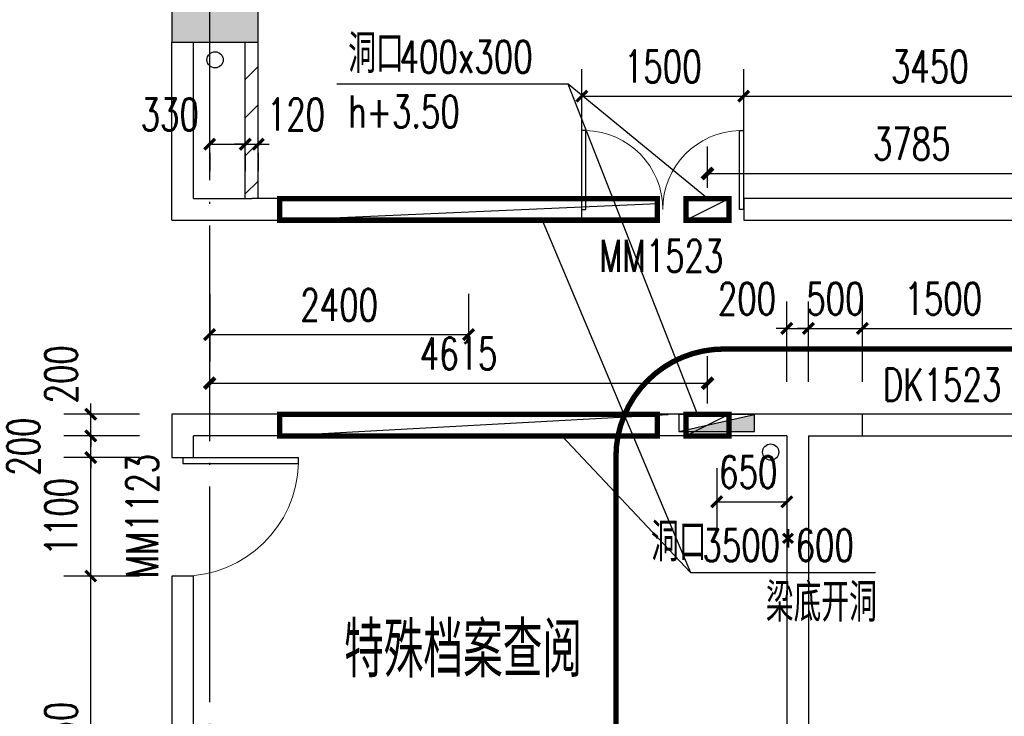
# Model space of a CAD drawing. Extents: x 797781 to 1255204, y 21234 to 1024248.
# Tile 250 of 256: x 928347 to 937474, y 288672 to 295130. Entities that reach past the tile are written whole.
import ezdxf

# ---------------------------------------------------------------- set-up
doc = ezdxf.new("R2010")
doc.units = 0
doc.header["$LTSCALE"] = 1000
doc.header["$MEASUREMENT"] = 0
doc.linetypes.add('230303生产综合楼-平面图_t8$0$DOTE', pattern=[2.4200000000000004, 2, -0.2, 0.02, -0.2])
for name, color, linetype in [('230303生产综合楼-平面图_t8$0$COLUMN', 40, 'Continuous'), ('230303生产综合楼-平面图_t8$0$DIM_LEAD', 3, 'Continuous'), ('230303生产综合楼-平面图_t8$0$DOTE', 1, '230303生产综合楼-平面图_t8$0$DOTE'), ('230303生产综合楼-平面图_t8$0$PUB_DIM', 3, 'Continuous'), ('230303生产综合楼-平面图_t8$0$PUB_HATCH', 8, 'Continuous'), ('230303生产综合楼-平面图_t8$0$PUB_TEXT', 7, 'Continuous'), ('230303生产综合楼-平面图_t8$0$VPIPE-雨水', 4, 'Continuous'), ('230303生产综合楼-平面图_t8$0$WALL', 40, 'Continuous'), ('230303生产综合楼-平面图_t8$0$WALL-MOVE', 6, 'Continuous'), ('230303生产综合楼-平面图_t8$0$WINDOW', 4, 'Continuous'), ('230303生产综合楼-平面图_t8$0$WINDOW_TEXT', 7, 'Continuous'), ('230303生产综合楼-平面图_t8$0$条件', 7, 'Continuous'), ('230303生产综合楼-平面图_t8$0$通风', 7, 'Continuous'), ('A-暖通提建筑洞口', 1, 'Continuous'), ('DIM_LEAD', 3, 'Continuous'), ('EQUIP_消火栓', 7, 'Continuous'), ('PUB_DIM', 3, 'Continuous'), ('PUB_HATCH', 8, 'Continuous'), ('PUB_TEXT', 7, 'Continuous'), ('VPIPE-消防', 1, 'Continuous')]:
    doc.layers.add(name, color=color, linetype=linetype)
doc.styles.add('230303生产综合楼-平面图_t8$0$_TCH_DIM', font='SIMPLEX', dxfattribs={"bigfont": 'GBCBIG'})
doc.styles.add('230303生产综合楼-平面图_T8$0$_TCH_DIM_T3', font='SIMPLEX', dxfattribs={"width": 0.7058823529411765, "bigfont": 'GBCBIG'})
doc.styles.add('230303生产综合楼-平面图_t8$0$_TCH_WINDOW', font='SIMPLEX', dxfattribs={"height": 3.5, "bigfont": 'GBCBIG'})
doc.styles.add('_TCH_DIM', font='SIMPLEX', dxfattribs={"bigfont": 'GBCBIG'})
doc.styles.add('_TCH_DIM_T3', font='SIMPLEX', dxfattribs={"width": 0.7058823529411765, "bigfont": 'GBCBIG'})
doc.dimstyles.new('230303生产综合楼-平面图_T8$0$_TCH_ARCH&&100', dxfattribs={"dimtxt": 297.5, "dimasz": 100, "dimexe": 250, "dimexo": 300, "dimgap": 126.25, "dimtad": 1, "dimdec": 0, "dimzin": 0, "dimdsep": 46, "dimtxsty": '230303生产综合楼-平面图_T8$0$_TCH_DIM_T3', "dimblk": '230303生产综合楼-平面图_t8$0$_ArchTick', "dimcen": 0.09, "dimclrt": 7, "dimazin": 2, "dimtfac": 1, "dimtdec": 0, "dimtix": 1, "dimtmove": 2, "dimatfit": 3, "dimfxl": 1, "dimtolj": 1, "dimtzin": 0, "dimarcsym": 0})
doc.dimstyles.new('_TCH_ARCH&&100', dxfattribs={"dimtxt": 297.5, "dimasz": 100, "dimexe": 250, "dimexo": 300, "dimgap": 126.25, "dimtad": 1, "dimdec": 0, "dimzin": 0, "dimdsep": 46, "dimtxsty": '_TCH_DIM_T3', "dimblk": 'ARCHTICK', "dimcen": 0.09, "dimclrt": 7, "dimazin": 2, "dimtfac": 1, "dimtdec": 0, "dimtix": 1, "dimtmove": 2, "dimatfit": 3, "dimfxl": 1, "dimtolj": 1, "dimtzin": 0, "dimarcsym": 0})

# ---------------------------------------------------------------- blocks, each defined once
blk = doc.blocks.new('_ArchTick')
at = {"color": 0, "linetype": 'ByBlock', "const_width": 0.4}
blk.add_lwpolyline([(-0.5, -0.5), (0.5, 0.5)], dxfattribs=at)
blk = doc.blocks.new('*D6670')
at = {"layer": 'Defpoints', "color": 0, "transparency": 16777216}
for p in [(674074.0994768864, 288702.2378638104), (669459.1019801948, 288213.8858641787), (674074.0994768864, 288213.8858641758)]:
    blk.add_point(p, dxfattribs=at)
at = {"layer": 'PUB_DIM', "color": 0, "lineweight": -2, "transparency": 16777216}
for p, q in [((669459.1019801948, 288513.8858641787), (669459.1019801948, 288952.2378638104)), ((674074.0994768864, 288513.8858641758), (674074.0994768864, 288952.2378638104)), ((669459.1019801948, 288702.2378638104), (674074.0994768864, 288702.2378638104))]:
    blk.add_line(p, q, dxfattribs=at)
at = {"layer": 'PUB_DIM', "color": 0, "lineweight": -2, "transparency": 16777216, "xscale": 100, "yscale": 100, "zscale": 100, "rotation": 180}
blk.add_blockref('_ArchTick', (669459.1019801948, 288702.2378638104), dxfattribs=at)
at = {"layer": 'PUB_DIM', "color": 0, "lineweight": -2, "transparency": 16777216, "xscale": 100, "yscale": 100, "zscale": 100}
blk.add_blockref('_ArchTick', (674074.0994768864, 288702.2378638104), dxfattribs=at)
at = {"layer": 'PUB_DIM', "color": 7, "transparency": 16777216, "insert": (671766.6007285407, 288977.2378638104), "char_height": 297.5, "attachment_point": 5, "style": '_TCH_DIM_T3'}
blk.add_mtext('\\A1;4615', dxfattribs=at)
blk = doc.blocks.new('*D6671')
at = {"layer": 'Defpoints', "color": 0, "transparency": 16777216}
for p in [(677859.1019801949, 290646.8917933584), (674074.0994768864, 290213.8858641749), (677859.1019801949, 290213.8858641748)]:
    blk.add_point(p, dxfattribs=at)
at = {"layer": 'PUB_DIM', "color": 0, "lineweight": -2, "transparency": 16777216}
for p, q in [((674074.0994768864, 290513.8858641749), (674074.0994768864, 290896.8917933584)), ((677859.1019801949, 290513.8858641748), (677859.1019801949, 290896.8917933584)), ((674074.0994768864, 290646.8917933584), (677859.1019801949, 290646.8917933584))]:
    blk.add_line(p, q, dxfattribs=at)
at = {"layer": 'PUB_DIM', "color": 0, "lineweight": -2, "transparency": 16777216, "xscale": 100, "yscale": 100, "zscale": 100, "rotation": 180}
blk.add_blockref('_ArchTick', (674074.0994768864, 290646.8917933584), dxfattribs=at)
at = {"layer": 'PUB_DIM', "color": 0, "lineweight": -2, "transparency": 16777216, "xscale": 100, "yscale": 100, "zscale": 100}
blk.add_blockref('_ArchTick', (677859.1019801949, 290646.8917933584), dxfattribs=at)
at = {"layer": 'PUB_DIM', "color": 7, "transparency": 16777216, "insert": (675966.6007285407, 290921.8917933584), "char_height": 297.5, "attachment_point": 5, "style": '_TCH_DIM_T3'}
blk.add_mtext('\\A1;3785', dxfattribs=at)
blk = doc.blocks.new('230303生产综合楼-平面图_t8$0$_ArchTick')
at = {"color": 0, "linetype": 'ByBlock', "const_width": 0.3}
blk.add_lwpolyline([(-0.5, -0.5), (0.5, 0.5)], dxfattribs=at)
blk = doc.blocks.new('*D6447')
at = {"layer": '230303生产综合楼-平面图_t8$0$PUB_DIM', "color": 0, "lineweight": -2, "transparency": 16777216}
for p, q in [((539262.5547300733, 94411.11641791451), (539262.5547300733, 93782.63353011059)), ((541662.5511642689, 94411.11641792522), (541662.5511642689, 93782.63353011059)), ((539262.5547300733, 94032.63353011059), (541662.5511642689, 94032.63353011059))]:
    blk.add_line(p, q, dxfattribs=at)
at = {"layer": 'Defpoints', "color": 0, "transparency": 16777216}
for p in [(539262.5547300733, 94711.11641791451), (541662.5511642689, 94711.11641792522), (541662.5511642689, 94032.63353011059)]:
    blk.add_point(p, dxfattribs=at)
at = {"layer": '230303生产综合楼-平面图_t8$0$PUB_DIM', "color": 0, "lineweight": -2, "transparency": 16777216, "xscale": 100, "yscale": 100, "zscale": 100, "rotation": 180}
blk.add_blockref('230303生产综合楼-平面图_t8$0$_ArchTick', (539262.5547300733, 94032.63353011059), dxfattribs=at)
at = {"layer": '230303生产综合楼-平面图_t8$0$PUB_DIM', "color": 0, "lineweight": -2, "transparency": 16777216, "xscale": 100, "yscale": 100, "zscale": 100}
blk.add_blockref('230303生产综合楼-平面图_t8$0$_ArchTick', (541662.5511642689, 94032.63353011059), dxfattribs=at)
at = {"layer": '230303生产综合楼-平面图_t8$0$PUB_DIM', "color": 7, "transparency": 16777216, "insert": (540462.552947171, 94307.63353011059), "char_height": 297.5, "attachment_point": 5, "style": '230303生产综合楼-平面图_T8$0$_TCH_DIM_T3'}
blk.add_mtext('\\A1;2400', dxfattribs=at)
blk = doc.blocks.new('*D6304')
at = {"layer": '230303生产综合楼-平面图_t8$0$PUB_DIM', "color": 0, "lineweight": -2, "transparency": 16777216}
for p, q in [((1097807.371939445, 102124.2365662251), (1097807.371939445, 101563.0492968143)), ((1098457.431412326, 102124.2365662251), (1098457.431412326, 101563.0492968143)), ((1097807.371939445, 101813.0492968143), (1098457.431412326, 101813.0492968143))]:
    blk.add_line(p, q, dxfattribs=at)
at = {"layer": 'Defpoints', "color": 0, "transparency": 16777216}
for p in [(1097807.371939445, 102424.2365662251), (1098457.431412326, 102424.2365662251), (1098457.431412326, 101813.0492968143)]:
    blk.add_point(p, dxfattribs=at)
at = {"layer": '230303生产综合楼-平面图_t8$0$PUB_DIM', "color": 0, "lineweight": -2, "transparency": 16777216, "xscale": 100, "yscale": 100, "zscale": 100, "rotation": 180}
blk.add_blockref('230303生产综合楼-平面图_t8$0$_ArchTick', (1097807.371939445, 101813.0492968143), dxfattribs=at)
at = {"layer": '230303生产综合楼-平面图_t8$0$PUB_DIM', "color": 0, "lineweight": -2, "transparency": 16777216, "xscale": 100, "yscale": 100, "zscale": 100}
blk.add_blockref('230303生产综合楼-平面图_t8$0$_ArchTick', (1098457.431412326, 101813.0492968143), dxfattribs=at)
at = {"layer": '230303生产综合楼-平面图_t8$0$PUB_DIM', "color": 7, "transparency": 16777216, "insert": (1098099.571930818, 102088.0492968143), "char_height": 297.5, "attachment_point": 5, "style": '230303生产综合楼-平面图_T8$0$_TCH_DIM_T3'}
blk.add_mtext('\\A1;650', dxfattribs=at)
blk = doc.blocks.new('$TwtSys$00000434')
for p, q in [((-0.5, 0.5), (-0.5, -0.5)), ((-0.5, -0.5), (0.5, 0.5)), ((0.5, 0.5), (-0.5, 0.5)), ((0.5, -0.5), (0.5, 0.5)), ((-0.5, -0.5), (0.5, -0.5))]:
    blk.add_line(p, q)
blk.add_solid([(0.5, -0.5), (0.5, 0.5), (-0.5, -0.5)])
blk = doc.blocks.new('*D5194')
at = {"layer": '230303生产综合楼-平面图_t8$0$PUB_DIM', "color": 0, "lineweight": -2, "transparency": 16777216}
for p, q in [((930108.0044139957, 293976.0459177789), (930437.9999210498, 293976.0459177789)), ((930108.0044139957, 293896.5512974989), (930108.0044139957, 293726.0459177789)), ((930437.9999210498, 293896.5512974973), (930437.9999210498, 293726.0459177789))]:
    blk.add_line(p, q, dxfattribs=at)
at = {"layer": 'Defpoints', "color": 0, "transparency": 16777216}
for p in [(930108.0044139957, 294196.5512974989), (930437.9999210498, 294196.5512974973), (930437.9999210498, 293976.0459177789)]:
    blk.add_point(p, dxfattribs=at)
at = {"layer": '230303生产综合楼-平面图_t8$0$PUB_DIM', "color": 0, "lineweight": -2, "transparency": 16777216, "xscale": 100, "yscale": 100, "zscale": 100, "rotation": 180}
blk.add_blockref('230303生产综合楼-平面图_t8$0$_ArchTick', (930108.0044139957, 293976.0459177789), dxfattribs=at)
at = {"layer": '230303生产综合楼-平面图_t8$0$PUB_DIM', "color": 0, "lineweight": -2, "transparency": 16777216, "xscale": 100, "yscale": 100, "zscale": 100}
blk.add_blockref('230303生产综合楼-平面图_t8$0$_ArchTick', (930437.9999210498, 293976.0459177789), dxfattribs=at)
at = {"layer": '230303生产综合楼-平面图_t8$0$PUB_DIM', "color": 7, "transparency": 16777216, "insert": (929738.0044139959, 294251.0459177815), "char_height": 297.5, "attachment_point": 5, "style": '230303生产综合楼-平面图_T8$0$_TCH_DIM_T3'}
blk.add_mtext('\\A1;330', dxfattribs=at)
blk = doc.blocks.new('*D5195')
at = {"layer": '230303生产综合楼-平面图_t8$0$PUB_DIM', "color": 0, "lineweight": -2, "transparency": 16777216}
for p, q in [((930437.9999210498, 293976.0459177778), (930337.9999210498, 293976.0459177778)), ((930437.9999210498, 293976.0459177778), (930557.9999210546, 293976.0459177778)), ((930557.9999210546, 293976.0459177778), (930657.9999210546, 293976.0459177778)), ((930437.9999210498, 293896.5512974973), (930437.9999210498, 293726.0459177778)), ((930557.9999210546, 293896.5512974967), (930557.9999210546, 293726.0459177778))]:
    blk.add_line(p, q, dxfattribs=at)
at = {"layer": 'Defpoints', "color": 0, "transparency": 16777216}
for p in [(930437.9999210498, 294196.5512974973), (930557.9999210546, 294196.5512974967), (930557.9999210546, 293976.0459177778)]:
    blk.add_point(p, dxfattribs=at)
at = {"layer": '230303生产综合楼-平面图_t8$0$PUB_DIM', "color": 0, "lineweight": -2, "transparency": 16777216, "xscale": 100, "yscale": 100, "zscale": 100}
blk.add_blockref('230303生产综合楼-平面图_t8$0$_ArchTick', (930437.9999210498, 293976.0459177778), dxfattribs=at)
at = {"layer": '230303生产综合楼-平面图_t8$0$PUB_DIM', "color": 0, "lineweight": -2, "transparency": 16777216, "xscale": 100, "yscale": 100, "zscale": 100, "rotation": 180}
blk.add_blockref('230303生产综合楼-平面图_t8$0$_ArchTick', (930557.9999210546, 293976.0459177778), dxfattribs=at)
at = {"layer": '230303生产综合楼-平面图_t8$0$PUB_DIM', "color": 7, "transparency": 16777216, "insert": (930907.9999210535, 294251.0459177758), "char_height": 297.5, "attachment_point": 5, "style": '230303生产综合楼-平面图_T8$0$_TCH_DIM_T3'}
blk.add_mtext('\\A1;120', dxfattribs=at)
blk = doc.blocks.new('*D5208')
at = {"layer": '230303生产综合楼-平面图_t8$0$PUB_DIM', "color": 0, "lineweight": -2, "transparency": 16777216}
for p, q in [((935458.0019106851, 291771.5512974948), (935458.0019106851, 292517.7831297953)), ((935658.0019106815, 291771.5512974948), (935658.0019106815, 292517.7831297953)), ((935458.0019106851, 292267.7831297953), (935358.0019106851, 292267.7831297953)), ((935458.0019106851, 292267.7831297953), (935658.0019106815, 292267.7831297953)), ((935658.0019106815, 292267.7831297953), (935758.0019106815, 292267.7831297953))]:
    blk.add_line(p, q, dxfattribs=at)
at = {"layer": 'Defpoints', "color": 0, "transparency": 16777216}
for p in [(935658.0019106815, 292267.7831297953), (935458.0019106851, 291471.5512974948), (935658.0019106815, 291471.5512974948)]:
    blk.add_point(p, dxfattribs=at)
at = {"layer": '230303生产综合楼-平面图_t8$0$PUB_DIM', "color": 0, "lineweight": -2, "transparency": 16777216, "xscale": 100, "yscale": 100, "zscale": 100}
blk.add_blockref('230303生产综合楼-平面图_t8$0$_ArchTick', (935458.0019106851, 292267.7831297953), dxfattribs=at)
at = {"layer": '230303生产综合楼-平面图_t8$0$PUB_DIM', "color": 0, "lineweight": -2, "transparency": 16777216, "xscale": 100, "yscale": 100, "zscale": 100, "rotation": 180}
blk.add_blockref('230303生产综合楼-平面图_t8$0$_ArchTick', (935658.0019106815, 292267.7831297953), dxfattribs=at)
at = {"layer": '230303生产综合楼-平面图_t8$0$PUB_DIM', "color": 7, "transparency": 16777216, "insert": (935088.0019106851, 292542.7831297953), "char_height": 297.5, "attachment_point": 5, "style": '230303生产综合楼-平面图_T8$0$_TCH_DIM_T3'}
blk.add_mtext('\\A1;200', dxfattribs=at)
blk = doc.blocks.new('*D5209')
at = {"layer": '230303生产综合楼-平面图_t8$0$PUB_DIM', "color": 0, "lineweight": -2, "transparency": 16777216}
for p, q in [((935658.0019106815, 291771.5512974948), (935658.0019106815, 292517.7831297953)), ((936158.0019931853, 291771.5512974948), (936158.0019931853, 292517.7831297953)), ((935658.0019106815, 292267.7831297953), (935558.0019106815, 292267.7831297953)), ((935658.0019106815, 292267.7831297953), (936158.0019931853, 292267.7831297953)), ((936158.0019931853, 292267.7831297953), (936258.0019931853, 292267.7831297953))]:
    blk.add_line(p, q, dxfattribs=at)
at = {"layer": 'Defpoints', "color": 0, "transparency": 16777216}
for p in [(936158.0019931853, 292267.7831297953), (935658.0019106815, 291471.5512974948), (936158.0019931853, 291471.5512974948)]:
    blk.add_point(p, dxfattribs=at)
at = {"layer": '230303生产综合楼-平面图_t8$0$PUB_DIM', "color": 0, "lineweight": -2, "transparency": 16777216, "xscale": 100, "yscale": 100, "zscale": 100}
blk.add_blockref('230303生产综合楼-平面图_t8$0$_ArchTick', (935658.0019106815, 292267.7831297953), dxfattribs=at)
at = {"layer": '230303生产综合楼-平面图_t8$0$PUB_DIM', "color": 0, "lineweight": -2, "transparency": 16777216, "xscale": 100, "yscale": 100, "zscale": 100, "rotation": 180}
blk.add_blockref('230303生产综合楼-平面图_t8$0$_ArchTick', (936158.0019931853, 292267.7831297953), dxfattribs=at)
at = {"layer": '230303生产综合楼-平面图_t8$0$PUB_DIM', "color": 7, "transparency": 16777216, "insert": (935908.0019519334, 292542.7831297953), "char_height": 297.5, "attachment_point": 5, "style": '230303生产综合楼-平面图_T8$0$_TCH_DIM_T3'}
blk.add_mtext('\\A1;500', dxfattribs=at)
blk = doc.blocks.new('*D5210')
at = {"layer": '230303生产综合楼-平面图_t8$0$PUB_DIM', "color": 0, "lineweight": -2, "transparency": 16777216}
for p, q in [((936158.0019931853, 291771.5512974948), (936158.0019931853, 292517.7831297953)), ((937658.0019931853, 291771.5512974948), (937658.0019931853, 292517.7831297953)), ((936158.0019931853, 292267.7831297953), (937658.0019931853, 292267.7831297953))]:
    blk.add_line(p, q, dxfattribs=at)
at = {"layer": 'Defpoints', "color": 0, "transparency": 16777216}
for p in [(937658.0019931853, 292267.7831297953), (936158.0019931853, 291471.5512974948), (937658.0019931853, 291471.5512974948)]:
    blk.add_point(p, dxfattribs=at)
at = {"layer": '230303生产综合楼-平面图_t8$0$PUB_DIM', "color": 0, "lineweight": -2, "transparency": 16777216, "xscale": 100, "yscale": 100, "zscale": 100, "rotation": 180}
blk.add_blockref('230303生产综合楼-平面图_t8$0$_ArchTick', (936158.0019931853, 292267.7831297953), dxfattribs=at)
at = {"layer": '230303生产综合楼-平面图_t8$0$PUB_DIM', "color": 0, "lineweight": -2, "transparency": 16777216, "xscale": 100, "yscale": 100, "zscale": 100}
blk.add_blockref('230303生产综合楼-平面图_t8$0$_ArchTick', (937658.0019931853, 292267.7831297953), dxfattribs=at)
at = {"layer": '230303生产综合楼-平面图_t8$0$PUB_DIM', "color": 7, "transparency": 16777216, "insert": (936908.0019931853, 292542.7831297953), "char_height": 297.5, "attachment_point": 5, "style": '230303生产综合楼-平面图_T8$0$_TCH_DIM_T3'}
blk.add_mtext('\\A1;1500', dxfattribs=at)
blk = doc.blocks.new('*D5214')
at = {"layer": '230303生产综合楼-平面图_t8$0$PUB_DIM', "color": 0, "lineweight": -2, "transparency": 16777216}
for p, q in [((933558.0044140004, 293871.5512974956), (933558.0044140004, 294671.2204943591)), ((935058.0044139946, 293871.5512974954), (935058.0044139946, 294671.2204943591)), ((933558.0044140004, 294421.2204943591), (935058.0044139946, 294421.2204943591))]:
    blk.add_line(p, q, dxfattribs=at)
at = {"layer": 'Defpoints', "color": 0, "transparency": 16777216}
for p in [(935058.0044139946, 294421.2204943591), (933558.0044140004, 293571.5512974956), (935058.0044139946, 293571.5512974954)]:
    blk.add_point(p, dxfattribs=at)
at = {"layer": '230303生产综合楼-平面图_t8$0$PUB_DIM', "color": 0, "lineweight": -2, "transparency": 16777216, "xscale": 100, "yscale": 100, "zscale": 100, "rotation": 180}
blk.add_blockref('230303生产综合楼-平面图_t8$0$_ArchTick', (933558.0044140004, 294421.2204943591), dxfattribs=at)
at = {"layer": '230303生产综合楼-平面图_t8$0$PUB_DIM', "color": 0, "lineweight": -2, "transparency": 16777216, "xscale": 100, "yscale": 100, "zscale": 100}
blk.add_blockref('230303生产综合楼-平面图_t8$0$_ArchTick', (935058.0044139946, 294421.2204943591), dxfattribs=at)
at = {"layer": '230303生产综合楼-平面图_t8$0$PUB_DIM', "color": 7, "transparency": 16777216, "insert": (934308.0044139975, 294696.2204943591), "char_height": 297.5, "attachment_point": 5, "style": '230303生产综合楼-平面图_T8$0$_TCH_DIM_T3'}
blk.add_mtext('\\A1;1500', dxfattribs=at)
blk = doc.blocks.new('*D5215')
at = {"layer": '230303生产综合楼-平面图_t8$0$PUB_DIM', "color": 0, "lineweight": -2, "transparency": 16777216}
for p, q in [((935058.0044139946, 293871.5512974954), (935058.0044139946, 294671.2204943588)), ((938508.0044139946, 293871.5512974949), (938508.0044139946, 294671.2204943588)), ((935058.0044139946, 294421.2204943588), (938508.0044139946, 294421.2204943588))]:
    blk.add_line(p, q, dxfattribs=at)
at = {"layer": 'Defpoints', "color": 0, "transparency": 16777216}
for p in [(938508.0044139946, 294421.2204943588), (935058.0044139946, 293571.5512974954), (938508.0044139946, 293571.5512974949)]:
    blk.add_point(p, dxfattribs=at)
at = {"layer": '230303生产综合楼-平面图_t8$0$PUB_DIM', "color": 0, "lineweight": -2, "transparency": 16777216, "xscale": 100, "yscale": 100, "zscale": 100, "rotation": 180}
blk.add_blockref('230303生产综合楼-平面图_t8$0$_ArchTick', (935058.0044139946, 294421.2204943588), dxfattribs=at)
at = {"layer": '230303生产综合楼-平面图_t8$0$PUB_DIM', "color": 0, "lineweight": -2, "transparency": 16777216, "xscale": 100, "yscale": 100, "zscale": 100}
blk.add_blockref('230303生产综合楼-平面图_t8$0$_ArchTick', (938508.0044139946, 294421.2204943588), dxfattribs=at)
at = {"layer": '230303生产综合楼-平面图_t8$0$PUB_DIM', "color": 7, "transparency": 16777216, "insert": (936783.0044139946, 294696.2204943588), "char_height": 297.5, "attachment_point": 5, "style": '230303生产综合楼-平面图_T8$0$_TCH_DIM_T3'}
blk.add_mtext('\\A1;3450', dxfattribs=at)
blk = doc.blocks.new('*D5220')
at = {"layer": '230303生产综合楼-平面图_t8$0$PUB_DIM', "color": 0, "lineweight": -2, "transparency": 16777216}
for p, q in [((929005.5795889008, 291471.5512974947), (929005.5795889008, 291571.5512974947)), ((929458.0008481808, 291471.5512974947), (928755.5795889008, 291471.5512974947)), ((929005.5795889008, 291271.5512974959), (929005.5795889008, 291471.5512974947)), ((929458.0008481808, 291271.5512974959), (928755.5795889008, 291271.5512974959)), ((929005.5795889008, 291271.5512974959), (929005.5795889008, 291171.5512974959))]:
    blk.add_line(p, q, dxfattribs=at)
at = {"layer": 'Defpoints', "color": 0, "transparency": 16777216}
for p in [(929005.5795889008, 291471.5512974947), (929758.0008481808, 291471.5512974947), (929758.0008481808, 291271.5512974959)]:
    blk.add_point(p, dxfattribs=at)
at = {"layer": '230303生产综合楼-平面图_t8$0$PUB_DIM', "color": 0, "lineweight": -2, "transparency": 16777216, "xscale": 100, "yscale": 100, "zscale": 100}
for p, rotation in [((929005.5795889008, 291471.5512974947), 270), ((929005.5795889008, 291271.5512974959), 90)]:
    blk.add_blockref('230303生产综合楼-平面图_t8$0$_ArchTick', p, dxfattribs=dict(at, rotation=rotation))
at = {"layer": '230303生产综合楼-平面图_t8$0$PUB_DIM', "color": 7, "transparency": 16777216, "insert": (928730.5795889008, 291841.5512974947), "char_height": 297.5, "attachment_point": 5, "rotation": 90, "style": '230303生产综合楼-平面图_T8$0$_TCH_DIM_T3'}
blk.add_mtext('\\A1;200', dxfattribs=at)
blk = doc.blocks.new('*D5221')
at = {"layer": '230303生产综合楼-平面图_t8$0$PUB_DIM', "color": 0, "lineweight": -2, "transparency": 16777216}
for p, q in [((929005.5795889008, 291271.5512974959), (929005.5795889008, 291371.5512974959)), ((929458.0008481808, 291271.5512974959), (928755.5795889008, 291271.5512974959)), ((929005.5795889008, 291071.2392052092), (929005.5795889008, 291271.5512974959)), ((929458.0008481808, 291071.2392052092), (928755.5795889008, 291071.2392052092)), ((929005.5795889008, 291071.2392052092), (929005.5795889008, 290971.2392052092))]:
    blk.add_line(p, q, dxfattribs=at)
at = {"layer": 'Defpoints', "color": 0, "transparency": 16777216}
for p in [(929005.5795889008, 291271.5512974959), (929758.0008481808, 291271.5512974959), (929758.0008481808, 291071.2392052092)]:
    blk.add_point(p, dxfattribs=at)
at = {"layer": '230303生产综合楼-平面图_t8$0$PUB_DIM', "color": 0, "lineweight": -2, "transparency": 16777216, "xscale": 100, "yscale": 100, "zscale": 100}
for p, rotation in [((929005.5795889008, 291271.5512974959), 270), ((929005.5795889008, 291071.2392052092), 90)]:
    blk.add_blockref('230303生产综合楼-平面图_t8$0$_ArchTick', p, dxfattribs=dict(at, rotation=rotation))
at = {"layer": '230303生产综合楼-平面图_t8$0$PUB_DIM', "color": 7, "transparency": 16777216, "insert": (928380.5795889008, 291171.3952513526), "char_height": 297.5, "attachment_point": 5, "rotation": 90, "style": '230303生产综合楼-平面图_T8$0$_TCH_DIM_T3'}
blk.add_mtext('\\A1;200', dxfattribs=at)
blk = doc.blocks.new('*D5222')
at = {"layer": '230303生产综合楼-平面图_t8$0$PUB_DIM', "color": 0, "lineweight": -2, "transparency": 16777216}
for p, q in [((929458.0008481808, 291071.2392052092), (928755.5795889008, 291071.2392052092)), ((929005.5795889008, 289971.2392052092), (929005.5795889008, 291071.2392052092)), ((929458.0008481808, 289971.2392052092), (928755.5795889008, 289971.2392052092))]:
    blk.add_line(p, q, dxfattribs=at)
at = {"layer": 'Defpoints', "color": 0, "transparency": 16777216}
for p in [(929005.5795889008, 291071.2392052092), (929758.0008481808, 291071.2392052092), (929758.0008481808, 289971.2392052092)]:
    blk.add_point(p, dxfattribs=at)
at = {"layer": '230303生产综合楼-平面图_t8$0$PUB_DIM', "color": 0, "lineweight": -2, "transparency": 16777216, "xscale": 100, "yscale": 100, "zscale": 100}
for p, rotation in [((929005.5795889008, 291071.2392052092), 90), ((929005.5795889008, 289971.2392052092), 270)]:
    blk.add_blockref('230303生产综合楼-平面图_t8$0$_ArchTick', p, dxfattribs=dict(at, rotation=rotation))
at = {"layer": '230303生产综合楼-平面图_t8$0$PUB_DIM', "color": 7, "transparency": 16777216, "insert": (928730.5795889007, 290521.2392052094), "char_height": 297.5, "attachment_point": 5, "rotation": 90, "style": '230303生产综合楼-平面图_T8$0$_TCH_DIM_T3'}
blk.add_mtext('\\A1;1100', dxfattribs=at)
blk = doc.blocks.new('*D5223')
at = {"layer": '230303生产综合楼-平面图_t8$0$PUB_DIM', "color": 0, "lineweight": -2, "transparency": 16777216}
for p, q in [((929458.0008481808, 289971.2392052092), (928755.5795889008, 289971.2392052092)), ((929005.5795889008, 286921.5512974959), (929005.5795889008, 289971.2392052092)), ((929458.0008481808, 286921.5512974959), (928755.5795889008, 286921.5512974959))]:
    blk.add_line(p, q, dxfattribs=at)
at = {"layer": 'Defpoints', "color": 0, "transparency": 16777216}
for p in [(929005.5795889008, 289971.2392052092), (929758.0008481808, 289971.2392052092), (929758.0008481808, 286921.5512974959)]:
    blk.add_point(p, dxfattribs=at)
at = {"layer": '230303生产综合楼-平面图_t8$0$PUB_DIM', "color": 0, "lineweight": -2, "transparency": 16777216, "xscale": 100, "yscale": 100, "zscale": 100}
for p, rotation in [((929005.5795889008, 289971.2392052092), 90), ((929005.5795889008, 286921.5512974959), 270)]:
    blk.add_blockref('230303生产综合楼-平面图_t8$0$_ArchTick', p, dxfattribs=dict(at, rotation=rotation))
at = {"layer": '230303生产综合楼-平面图_t8$0$PUB_DIM', "color": 7, "transparency": 16777216, "insert": (928730.5795889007, 288446.3952513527), "char_height": 297.5, "attachment_point": 5, "rotation": 90, "style": '230303生产综合楼-平面图_T8$0$_TCH_DIM_T3'}
blk.add_mtext('\\A1;3050', dxfattribs=at)
blk = doc.blocks.new('230303生产综合楼-平面图_t8$0$$DorLib2D$00000002')
for p, q in [((-0.5, -1e-16), (-0.5000000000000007, 0.4875)), ((-0.4750000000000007, 0.4875), (-0.5000000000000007, 0.4875)), ((-0.475, 0), (-0.4750000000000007, 0.4875)), ((0.475, 0), (0.4750000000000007, 0.4875)), ((0.4750000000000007, 0.4875), (0.5000000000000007, 0.4875)), ((0.5, -1e-16), (0.5000000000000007, 0.4875)), ((-0.5, -1e-16), (-0.475, 0)), ((0.5, -1e-16), (0.475, 0))]:
    blk.add_line(p, q)
at = {"lineweight": 13}
for centre, start, end in [((-0.4875, 0), 0, 88.53071641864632), ((0.4875, 0), 91.46928358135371, 180)]:
    blk.add_arc(centre, 0.4875, start, end, dxfattribs=at)
blk = doc.blocks.new('230303生产综合楼-平面图_t8$0$$DorLib2D$00000001')
for p, q in [((0.45, 0.9750000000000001), (0.5000000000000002, 0.9750000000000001)), ((0.45, 0), (0.45, 0.9750000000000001)), ((0.5, 0), (0.5, 0.9750000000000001)), ((0.5, 0), (0.45, 0))]:
    blk.add_line(p, q)
at = {"lineweight": 13}
blk.add_arc((0.475, 0), 0.975, 91.4692835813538, 180, dxfattribs=at)
blk = doc.blocks.new('_FZH')
blk.add_lwpolyline([(-0.5, -0.5), (0.5, -0.5), (0.5, 0.5), (-0.5, 0.5)], close=True)
at = {"layer": 'PUB_HATCH'}
blk.add_solid([(-0.5, -0.5), (0.5, -0.5), (-0.5, 0.5), (0.5, 0.5)], dxfattribs=at)
blk = doc.blocks.new('2FND22')
at = {"layer": 'A-暖通提建筑洞口', "const_width": 50}
for points in [[(673874.0994768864, 290413.8858641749), (674274.0994768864, 290413.8858641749), (674274.0994768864, 290213.8858641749), (673874.0994768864, 290213.8858641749)], [(673874.0994768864, 288413.8858641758), (674274.0994768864, 288413.8858641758), (674274.0994768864, 288213.8858641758), (673874.0994768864, 288213.8858641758)]]:
    blk.add_lwpolyline(points, close=True, dxfattribs=at)
at = {"layer": 'A-暖通提建筑洞口'}
for points in [[(673874.099472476, 290213.8858632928), (674274.0994768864, 290413.8858632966)], [(673874.099472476, 288213.8858619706), (674274.0994768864, 288413.8858619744)]]:
    blk.add_lwpolyline(points, dxfattribs=at)
at = {"layer": 'DIM_LEAD'}
for p, q in [((672780.6857251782, 291474.1924491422), (670638.1234997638, 291474.1924491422)), ((674074.0994768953, 290413.8858641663), (672780.6857251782, 291474.1924491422)), ((673980.0834792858, 288413.8858641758), (672780.6857251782, 291474.1924491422))]:
    blk.add_line(p, q, dxfattribs=at)
at = {"layer": 'PUB_TEXT', "style": '_TCH_DIM'}
blk.add_text('洞口', height=357.4468085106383, dxfattribs=at).set_placement((670743.1234997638, 291579.1924491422))
at = {"layer": 'PUB_TEXT', "style": '_TCH_DIM', "width": 0.7058823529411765}
for s, p in [('400x300', (671219.7192444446, 291579.1924491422)), ('h+3.50', (670743.1234997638, 291071.6924491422))]:
    blk.add_text(s, height=297.5, dxfattribs=at).set_placement(p)
at = {"layer": 'PUB_DIM'}
for p1, p2, distance, picture, middle in [((674074.0994768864, 290213.8858641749), (677859.1019801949, 290213.8858641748), 433.00592918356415, '*D6671', (675966.6007285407, 290921.8917933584)), ((669459.1019801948, 288213.8858641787), (674074.0994768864, 288213.8858641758), 488.3519996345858, '*D6670', (671766.6007285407, 288977.2378638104))]:
    dim = blk.add_aligned_dim(p1=p1, p2=p2, distance=distance, dimstyle='_TCH_ARCH&&100', dxfattribs=at)
    dim.commit()
    dim.dimension.update_dxf_attribs({"geometry": picture, "text_midpoint": middle})
blk = doc.blocks.new('230303生产综合楼-平面图_t8$0$2FNTD')
at = {"layer": '230303生产综合楼-平面图_t8$0$DIM_LEAD'}
for p, q in [((542345.8319667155, 95093.6746883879), (543720.4723898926, 91825.78349985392)), ((542527.6105106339, 93093.67468838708), (543720.4723898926, 91825.78349985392)), ((543720.4723898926, 91825.78349985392), (545435.1290651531, 91825.78349985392))]:
    blk.add_line(p, q, dxfattribs=at)
at = {"layer": '230303生产综合楼-平面图_t8$0$条件', "color": 1}
for points in [[(539912.5511642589, 95093.67468838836), (543412.5511642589, 95246.8315292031)], [(539912.5511642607, 93093.6746883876), (543512.5523092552, 93293.36259609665)]]:
    blk.add_lwpolyline(points, dxfattribs=at)
at = {"layer": '230303生产综合楼-平面图_t8$0$通风', "color": 1, "const_width": 50}
for points in [[(539912.5511642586, 95293.6746883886), (539912.5511642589, 95093.67468838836), (543412.5511642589, 95093.67468838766), (543412.5511642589, 95293.67468839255), (539912.5511642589, 95293.6746883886)], [(539912.5511642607, 93293.67468838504), (539912.5511642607, 93093.6746883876), (543412.5511642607, 93093.6746883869), (543412.5511642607, 93293.67468838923), (539912.5511642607, 93293.67468838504)]]:
    blk.add_lwpolyline(points, dxfattribs=at)
at = {"layer": '230303生产综合楼-平面图_t8$0$PUB_TEXT', "style": '230303生产综合楼-平面图_t8$0$_TCH_DIM'}
for s, p in [('洞口', (543353.5333204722, 91930.78349985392)), ('梁底开洞', (544417.8950225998, 91370.78349985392))]:
    blk.add_text(s, height=357.4468085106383, dxfattribs=at).set_placement(p)
at = {"layer": '230303生产综合楼-平面图_t8$0$PUB_TEXT', "style": '230303生产综合楼-平面图_t8$0$_TCH_DIM', "width": 0.7058823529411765}
blk.add_text('3500*600', height=297.5, dxfattribs=at).set_placement((543830.1290651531, 91930.78349985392))
at = {"layer": '230303生产综合楼-平面图_t8$0$PUB_DIM'}
dim = blk.add_aligned_dim(p1=(539262.5547300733, 94711.11641791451), p2=(541662.5511642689, 94711.11641792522), distance=-678.4828878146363, dimstyle='230303生产综合楼-平面图_T8$0$_TCH_ARCH&&100', dxfattribs=at)
dim.commit()
dim.dimension.update_dxf_attribs({"geometry": '*D6447', "text_midpoint": (540462.552947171, 94307.63353011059)})
blk = doc.blocks.new('230303生产综合楼-平面图_t8$0$2-XHS')
at = {"layer": '230303生产综合楼-平面图_t8$0$VPIPE-雨水'}
blk.add_circle((1093157.43928181, 105910.5464175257), 75, dxfattribs=at)
at = {"layer": 'VPIPE-消防'}
blk.add_circle((1098307.431494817, 102273.9244739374), 75, dxfattribs=at)
at = {"layer": 'EQUIP_消火栓', "xscale": 700, "yscale": 160, "zscale": 700, "rotation": 359.9999999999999}
blk.add_blockref('$TwtSys$00000434', (1097807.431494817, 102543.9244739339), dxfattribs=at)
at = {"layer": '230303生产综合楼-平面图_t8$0$PUB_DIM'}
dim = blk.add_linear_dim(base=(1098457.431412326, 101813.0492968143), p1=(1097807.371939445, 102424.2365662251), p2=(1098457.431412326, 102424.2365662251), angle=0, dimstyle='230303生产综合楼-平面图_T8$0$_TCH_ARCH&&100', dxfattribs=at)
dim.commit()
dim.dimension.update_dxf_attribs({"geometry": '*D6304', "text_midpoint": (1098099.571930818, 102088.0492968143), "dimtype": 161})

msp = doc.modelspace()

# ---------------------------------------------------------------- hatches: boundary and pattern name
at = {"layer": '230303生产综合楼-平面图_t8$0$PUB_HATCH'}
h = msp.add_hatch(dxfattribs=at)
h.set_pattern_fill('普通砖', color=256, scale=100, style=0)
h.set_pattern_definition([(45, (0, 179.51135), (-176.776766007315, 176.776766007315), [])])
h.paths.add_polyline_path([(930437.9999210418, 293471.55129752), (930557.9999210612, 293471.55129752), (930557.9999210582, 294921.5512974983), (930437.9999210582, 294921.5512974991)])

# ---------------------------------------------------------------- linework, layer by layer
at = {"color": 6, "const_width": 50}
msp.add_lwpolyline([(933873.8692075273, 283076.782359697, 0.414213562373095), (934873.8692075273, 282076.782359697), (941373.8692075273, 282076.782359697, 0.414213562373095), (942373.8692075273, 283076.782359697), (942373.8692075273, 291076.782359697, 0.414213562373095), (941373.8692075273, 292076.782359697), (934873.8692075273, 292076.782359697, 0.414213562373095), (933873.8692075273, 291076.782359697)], format="xyb", close=True, dxfattribs=at)
at = {"layer": '230303生产综合楼-平面图_t8$0$DOTE'}
msp.add_line((930108.0044139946, 267021.5512974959), (930108.0044139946, 298621.5512974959), dxfattribs=at)
at = {"layer": '230303生产综合楼-平面图_t8$0$WALL'}
for p, q in [((929757.999921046, 293271.5512974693), (929757.999921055, 294921.5512975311)), ((929957.9999210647, 293471.5512975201), (929957.9999210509, 294921.5512975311)), ((929957.9999210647, 293471.5512975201), (930497.9999210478, 293471.5512974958)), ((933558.0044139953, 293471.5512974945), (930497.9999210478, 293471.5512974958)), ((933558.0044139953, 293271.5512974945), (933558.0044139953, 293471.5512974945)), ((950358.0044139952, 293471.5512974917), (935058.0044139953, 293471.5512974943)), ((935058.0044139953, 293471.5512974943), (935058.0044139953, 293271.5512974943)), ((929757.999921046, 293271.5512974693), (930497.9999210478, 293271.5512974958)), ((930497.9999210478, 293271.5512974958), (933558.0044139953, 293271.5512974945)), ((935058.0044139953, 293271.5512974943), (950358.0044139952, 293271.5512974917)), ((935458.0019106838, 291471.5512974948), (929758.0008481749, 291471.5512974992)), ((929758.0008481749, 291471.5512974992), (929758.0008481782, 291071.2392052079)), ((936158.0019931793, 291471.5512975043), (935458.0019106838, 291471.5512974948)), ((936158.0019931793, 291271.5512974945), (936158.0019931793, 291471.5512975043)), ((935458.001910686, 291271.5512974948), (929958.000848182, 291271.5512974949)), ((929958.0008481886, 291071.2392052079), (929958.000848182, 291271.5512974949)), ((935458.001910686, 291271.5512974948), (935458.0019106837, 287371.5512974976)), ((935658.0019106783, 291271.5512974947), (935658.0019106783, 287371.5512974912)), ((935658.0019106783, 291271.5512974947), (936158.0019931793, 291271.5512974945)), ((929758.0008481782, 291071.2392052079), (929958.0008481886, 291071.2392052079)), ((929958.0008481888, 289971.2392052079), (929758.0008481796, 289971.2392052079)), ((929758.0008481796, 289971.2392052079), (929758.0008481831, 287371.5512975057)), ((929958.000848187, 287371.5512975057), (929958.0008481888, 289971.2392052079))]:
    msp.add_line(p, q, dxfattribs=at)
at = {"layer": '230303生产综合楼-平面图_t8$0$WALL-MOVE'}
for p, q in [((930437.9999210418, 293471.55129752), (930437.9999210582, 294921.5512974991)), ((930557.9999210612, 293471.55129752), (930557.9999210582, 294921.5512974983))]:
    msp.add_line(p, q, dxfattribs=at)
at = {"layer": '230303生产综合楼-平面图_t8$0$WINDOW'}
for p, q in [((937658.0019931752, 291471.5512974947), (936158.0019931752, 291471.5512974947)), ((936158.0019931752, 291271.5512974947), (937658.0019931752, 291271.5512974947))]:
    msp.add_line(p, q, dxfattribs=at)

# ---------------------------------------------------------------- block references
for name, p in [('230303生产综合楼-平面图_t8$0$2FNTD', (390845.4496839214, 198177.8766091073)), ('2FND22', (260648.9024337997, 3057.665433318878)), ('230303生产综合楼-平面图_t8$0$2-XHS', (-162999.429501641, 188847.3147312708))]:
    msp.add_blockref(name, p)
at = {"layer": '230303生产综合楼-平面图_t8$0$COLUMN', "xscale": 800, "yscale": 800, "zscale": 800, "rotation": 270}
msp.add_blockref('_FZH', (930157.9999210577, 295321.5512974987), dxfattribs=at)
at = {"layer": '230303生产综合楼-平面图_t8$0$WINDOW'}
ref = msp.add_blockref('230303生产综合楼-平面图_t8$0$$DorLib2D$00000002', (934308.0044139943, 293371.5512974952), dxfattribs=dict(at, xscale=1500, yscale=1500, zscale=200, rotation=359.9999999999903))
ref.add_attrib('A', 'MM1523', (933718.0044139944, 292791.902374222), dxfattribs={"layer": '230303生产综合楼-平面图_t8$0$WINDOW_TEXT', "ltscale": 2, "height": 297.5, "style": '230303生产综合楼-平面图_t8$0$_TCH_WINDOW', "width": 0.7058823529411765})
ref = msp.add_blockref('230303生产综合楼-平面图_t8$0$$DorLib2D$00000001', (929858.0008481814, 290521.2392052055), dxfattribs=dict(at, xscale=1100, yscale=-1100, zscale=200, rotation=90.00000000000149))
ref.add_attrib('A', 'MM1123', (929631.7508481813, 289951.2392052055), dxfattribs={"layer": '230303生产综合楼-平面图_t8$0$WINDOW_TEXT', "ltscale": 2, "height": 297.5, "rotation": 90.00000000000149, "style": '230303生产综合楼-平面图_t8$0$_TCH_WINDOW', "width": 0.7058823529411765})

# ---------------------------------------------------------------- texts
at = {"layer": '230303生产综合楼-平面图_t8$0$PUB_TEXT', "style": '230303生产综合楼-平面图_t8$0$_TCH_DIM'}
msp.add_text('特殊档案查阅', height=510.6382978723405, dxfattribs=at).set_placement((931354.0213716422, 289033.4744844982))
at = {"layer": '230303生产综合楼-平面图_t8$0$WINDOW_TEXT', "style": '230303生产综合楼-平面图_t8$0$_TCH_WINDOW', "width": 0.7058823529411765}
msp.add_text('DK1523', height=297.5, rotation=359.9999999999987, dxfattribs=at).set_placement((936348.0019931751, 291597.8012974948))

# ---------------------------------------------------------------- dimensions: what is measured, and where the dimension line sits
at = {"layer": '230303生产综合楼-平面图_t8$0$PUB_DIM'}
for p1, p2, distance, picture, middle in [((933558.0044140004, 293571.5512974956), (935058.0044139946, 293571.5512974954), 849.6691968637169, '*D5214', (934308.0044139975, 294696.2204943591)), ((935058.0044139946, 293571.5512974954), (938508.0044139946, 293571.5512974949), 849.6691968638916, '*D5215', (936783.0044139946, 294696.2204943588)), ((935658.0019106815, 291471.5512974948), (936158.0019931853, 291471.5512974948), 796.2318323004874, '*D5209', (935908.0019519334, 292542.7831297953)), ((936158.0019931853, 291471.5512974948), (937658.0019931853, 291471.5512974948), 796.2318323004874, '*D5210', (936908.0019931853, 292542.7831297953)), ((929758.0008481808, 289971.2392052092), (929758.0008481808, 291071.2392052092), 752.4212592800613, '*D5222', (928730.5795889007, 290521.2392052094)), ((929758.0008481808, 286921.5512974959), (929758.0008481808, 289971.2392052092), 752.4212592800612, '*D5223', (928730.5795889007, 288446.3952513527))]:
    dim = msp.add_aligned_dim(p1=p1, p2=p2, distance=distance, dimstyle='230303生产综合楼-平面图_T8$0$_TCH_ARCH&&100', dxfattribs=at)
    dim.commit()
    dim.dimension.update_dxf_attribs({"geometry": picture, "text_midpoint": middle})
for base, p1, p2, angle, picture, middle in [((930437.9999210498, 293976.0459177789), (930108.0044139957, 294196.5512974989), (930437.9999210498, 294196.5512974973), 359.99999999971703, '*D5194', (929738.0044139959, 294251.0459177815)), ((930557.9999210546, 293976.0459177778), (930437.9999210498, 294196.5512974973), (930557.9999210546, 294196.5512974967), 359.9999999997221, '*D5195', (930907.9999210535, 294251.0459177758)), ((935658.0019106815, 292267.7831297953), (935458.0019106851, 291471.5512974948), (935658.0019106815, 291471.5512974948), 0, '*D5208', (935088.0019106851, 292542.7831297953)), ((929005.5795889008, 291471.5512974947), (929758.0008481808, 291271.5512974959), (929758.0008481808, 291471.5512974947), 90, '*D5220', (928730.5795889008, 291841.5512974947)), ((929005.5795889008, 291271.5512974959), (929758.0008481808, 291071.2392052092), (929758.0008481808, 291271.5512974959), 90, '*D5221', (928380.5795889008, 291171.3952513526))]:
    dim = msp.add_linear_dim(base=base, p1=p1, p2=p2, angle=angle, dimstyle='230303生产综合楼-平面图_T8$0$_TCH_ARCH&&100', dxfattribs=at)
    dim.commit()
    dim.dimension.update_dxf_attribs({"geometry": picture, "text_midpoint": middle, "dimtype": 161})

doc.saveas('drawing.dxf')
